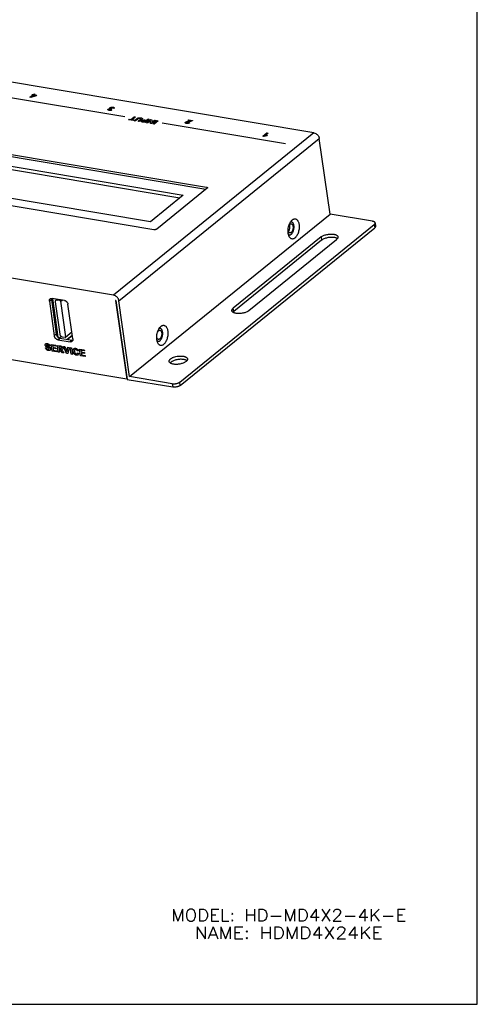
# Paper-space layout 'HD-MD4X2-4K-E_1' of a CAD drawing. Header units: inches. Extents: x 0 to 22, y 0 to 17.
# Tile 21 of 34: x 17.1 to 22, y 0 to 10.5. Entities that reach past the tile are written whole.
import ezdxf
from ezdxf.enums import TextEntityAlignment as Align

# ---------------------------------------------------------------- set-up
doc = ezdxf.new("R2010")
doc.units = ezdxf.units.IN
doc.header["$LTSCALE"] = 1.21
doc.header["$MEASUREMENT"] = 0
doc.layers.get('0').update_dxf_attribs({"linetype": 'CONTINUOUS'})
doc.layers.add('DIM', color=7, linetype='CONTINUOUS')
doc.styles.get("Standard").update_dxf_attribs({"font": 'simplex.shx'})

psp = doc.layouts.new('HD-MD4X2-4K-E_1')

# ---------------------------------------------------------------- linework, layer by layer
at = {"color": 7, "linetype": 'Continuous'}
for p, q in [((22, 0), (22, 17)), ((20.2636, 9.2582), (14.1012, 10.2888)), ((18.2547, 9.4263), (16.9515, 9.6442)), ((17.245, 9.6356), (17.2718, 9.6574)), ((17.2557, 9.6338), (17.245, 9.6356)), ((17.3114, 9.6508), (17.2557, 9.6338)), ((17.2635, 9.6587), (17.2707, 9.6645)), ((17.2718, 9.6574), (17.2635, 9.6587)), ((17.2842, 9.6553), (17.2697, 9.6436)), ((17.2697, 9.6436), (17.2995, 9.6527)), ((17.2707, 9.6645), (17.2789, 9.6631)), ((17.2789, 9.6631), (17.2875, 9.67)), ((17.2995, 9.6527), (17.2842, 9.6553)), ((17.2875, 9.67), (17.2998, 9.668)), ((17.2998, 9.668), (17.2913, 9.6611)), ((17.2913, 9.6611), (17.3185, 9.6565)), ((17.3185, 9.6565), (17.3114, 9.6508)), ((18.1137, 9.5132), (18.1056, 9.5081)), ((18.1063, 9.5036), (18.1167, 9.5006)), ((18.1379, 9.5168), (18.1246, 9.5181)), ((18.318, 9.3997), (18.3532, 9.4282)), ((18.3666, 9.4259), (18.3314, 9.3974)), ((18.3532, 9.4282), (18.3666, 9.4259)), ((18.2911, 9.3972), (18.2983, 9.403)), ((18.344, 9.3883), (18.2911, 9.3972)), ((18.2983, 9.403), (18.318, 9.3997)), ((18.3314, 9.3974), (18.3512, 9.3941)), ((18.3512, 9.3941), (18.344, 9.3883)), ((18.3541, 9.3866), (18.3764, 9.4046)), ((18.3676, 9.3844), (18.3541, 9.3866)), ((18.391, 9.4033), (18.3676, 9.3844)), ((18.3938, 9.38), (18.4167, 9.3986)), ((18.4072, 9.3777), (18.3938, 9.38)), ((18.4298, 9.396), (18.4072, 9.3777)), ((18.4698, 9.3673), (18.4483, 9.3709)), ((18.4571, 9.3764), (18.4635, 9.3753)), ((18.4635, 9.3753), (18.4756, 9.3851)), ((18.4756, 9.3851), (18.4682, 9.3863)), ((18.5122, 9.4016), (18.4698, 9.3673)), ((18.474, 9.3924), (18.4828, 9.3909)), ((18.4828, 9.3909), (18.4987, 9.4038)), ((18.4847, 9.3648), (18.527, 9.3991)), ((18.4971, 9.3627), (18.4847, 9.3648)), ((18.5255, 9.3857), (18.4971, 9.3627)), ((18.4987, 9.4038), (18.5122, 9.4016)), ((18.5244, 9.3581), (18.5255, 9.3857)), ((18.5374, 9.356), (18.5244, 9.3581)), ((18.527, 9.3991), (18.5405, 9.3968)), ((18.5798, 9.3903), (18.5374, 9.356)), ((18.5405, 9.3968), (18.5396, 9.3699)), ((18.5396, 9.3699), (18.5673, 9.3923)), ((18.5511, 9.3537), (18.5934, 9.388)), ((18.5645, 9.3514), (18.5511, 9.3537)), ((18.6069, 9.3857), (18.5645, 9.3514)), ((18.5673, 9.3923), (18.5798, 9.3903)), ((18.5934, 9.388), (18.6069, 9.3857)), ((19.9598, 9.1411), (18.6514, 9.3599)), ((18.9219, 9.3893), (18.9295, 9.3954)), ((18.9473, 9.3851), (18.9219, 9.3893)), ((18.9295, 9.3954), (18.9742, 9.3879)), ((18.9308, 9.3667), (18.9427, 9.3639)), ((20.2636, 9.2582), (18.134, 7.5331)), ((19.7212, 9.2215), (19.7638, 9.2559)), ((19.7316, 9.2197), (19.7212, 9.2215)), ((19.7765, 9.2538), (19.7459, 9.229)), ((19.7686, 9.2312), (19.7612, 9.2252)), ((19.7638, 9.2559), (19.7765, 9.2538)), ((16.4811, 9.1236), (19.1216, 8.682)), ((18.1909, 7.4722), (20.3205, 9.1973)), ((20.4342, 8.3937), (20.3205, 9.1973)), ((16.4846, 9.099), (19.116, 8.659)), ((16.5281, 8.9894), (18.8744, 8.5969)), ((16.533, 8.9543), (18.8394, 8.5685)), ((18.5244, 8.3134), (16.178, 8.7058)), ((19.1216, 8.682), (19.1239, 8.6654)), ((18.5619, 8.2287), (15.9215, 8.6703)), ((18.8744, 8.5969), (18.5244, 8.3134)), ((19.1285, 8.6691), (18.5929, 8.2353)), ((19.1299, 8.6704), (19.1285, 8.6691)), ((18.134, 7.5331), (11.9715, 8.5637)), ((18.3046, 6.6686), (20.4342, 8.3937)), ((20.887, 8.318), (20.4342, 8.3937)), ((18.8383, 6.6101), (20.905, 8.2842)), ((20.905, 8.2842), (20.91, 8.2491)), ((20.914, 8.3008), (20.919, 8.2657)), ((18.8432, 6.575), (20.91, 8.2491)), ((20.3389, 8.1516), (19.4062, 7.396)), ((20.3439, 8.1165), (19.4111, 7.3609)), ((19.571, 7.3685), (20.5037, 8.1241)), ((20.3389, 8.1516), (20.3439, 8.1165)), ((20.5016, 8.1388), (20.4948, 8.1413)), ((18.2733, 6.6396), (12.0845, 7.6746)), ((17.4513, 7.4691), (17.4723, 7.4861)), ((17.4513, 7.4691), (17.5034, 7.1007)), ((17.4723, 7.4861), (17.5244, 7.1176)), ((17.475, 7.4961), (17.4724, 7.4965)), ((17.475, 7.4961), (17.4746, 7.499)), ((17.6111, 7.4766), (17.4793, 7.4987)), ((17.4844, 7.4978), (17.5426, 7.0865)), ((17.513, 7.4624), (17.5618, 7.118)), ((17.5183, 7.4787), (17.5321, 7.4898)), ((17.5309, 7.4816), (17.5395, 7.4886)), ((17.5638, 7.4761), (17.5309, 7.4816)), ((17.5724, 7.4831), (17.5638, 7.4761)), ((17.5715, 7.4678), (17.5873, 7.4806)), ((17.6247, 7.0922), (17.5715, 7.4678)), ((17.7012, 7.0676), (17.649, 7.436)), ((18.1579, 7.4777), (18.1546, 7.4782)), ((18.1546, 7.4782), (18.2733, 6.6396)), ((18.1579, 7.4777), (18.2766, 6.639)), ((18.3046, 6.6686), (18.1909, 7.4722)), ((19.406, 7.3563), (19.4023, 7.3522)), ((19.4111, 7.3609), (19.406, 7.3563)), ((19.4111, 7.3609), (19.4062, 7.396)), ((17.5244, 7.1176), (17.5034, 7.1007)), ((17.6228, 7.087), (17.6907, 7.1419)), ((17.6239, 7.0884), (17.6906, 7.1424)), ((17.6245, 7.0902), (17.6904, 7.1435)), ((17.6247, 7.0922), (17.6902, 7.1453)), ((17.4708, 7.0107), (17.5202, 7.0025)), ((17.4809, 6.9398), (17.4708, 7.0107)), ((17.5414, 7.0601), (17.5623, 7.077)), ((17.5414, 7.0601), (17.6732, 7.038)), ((17.5562, 7.0788), (17.5769, 7.0955)), ((17.5623, 7.077), (17.6941, 7.055)), ((17.5861, 7.092), (17.6207, 7.0862)), ((17.6207, 7.0862), (17.6228, 7.087)), ((17.6228, 7.087), (17.6239, 7.0884)), ((17.6239, 7.0884), (17.6245, 7.0902)), ((17.6245, 7.0902), (17.6247, 7.0922)), ((17.6401, 7.064), (17.6953, 7.1088)), ((17.6405, 7.0639), (17.6954, 7.1084)), ((17.6941, 7.055), (17.6732, 7.038)), ((17.4087, 6.9744), (17.4216, 6.9735)), ((17.4425, 6.9735), (17.4313, 6.9784)), ((17.457, 6.9933), (17.4437, 6.9949)), ((17.5315, 6.9314), (17.4809, 6.9398)), ((17.5219, 6.9905), (17.486, 6.9965)), ((17.486, 6.9965), (17.4882, 6.9808)), ((17.4882, 6.9808), (17.5216, 6.9752)), ((17.5233, 6.9632), (17.4899, 6.9688)), ((17.4899, 6.9688), (17.4926, 6.9496)), ((17.4926, 6.9496), (17.5298, 6.9434)), ((17.5202, 7.0025), (17.5219, 6.9905)), ((17.5216, 6.9752), (17.5233, 6.9632)), ((17.5298, 6.9434), (17.5315, 6.9314)), ((17.5364, 6.9998), (17.5646, 6.995)), ((17.5464, 6.9289), (17.5364, 6.9998)), ((17.5598, 6.9266), (17.5464, 6.9289)), ((17.562, 6.9838), (17.5515, 6.9855)), ((17.5515, 6.9855), (17.554, 6.9675)), ((17.554, 6.9675), (17.564, 6.9659)), ((17.5584, 6.9558), (17.5556, 6.9562)), ((17.5556, 6.9562), (17.5598, 6.9266)), ((17.5718, 6.9819), (17.562, 6.9838)), ((17.5902, 6.9216), (17.5783, 6.9386)), ((17.6062, 6.9189), (17.5902, 6.9216)), ((17.5962, 6.9341), (17.6062, 6.9189)), ((17.6001, 6.9891), (17.6147, 6.9867)), ((17.634, 6.9142), (17.6001, 6.9891)), ((17.6147, 6.9867), (17.639, 6.9314)), ((17.6484, 6.9118), (17.634, 6.9142)), ((17.639, 6.9314), (17.6479, 6.9811)), ((17.6479, 6.9811), (17.6622, 6.9787)), ((17.6622, 6.9787), (17.6484, 6.9118)), ((17.672, 6.9771), (17.6854, 6.9748)), ((17.682, 6.9062), (17.672, 6.9771)), ((17.6955, 6.904), (17.682, 6.9062)), ((17.6854, 6.9748), (17.6955, 6.904)), ((17.7599, 6.9433), (17.7471, 6.9422)), ((17.7506, 6.9202), (17.7643, 6.9136)), ((17.7723, 6.9603), (17.8216, 6.9521)), ((17.7823, 6.8894), (17.7723, 6.9603)), ((17.8233, 6.9401), (17.7874, 6.9461)), ((17.7874, 6.9461), (17.7896, 6.9304)), ((17.7896, 6.9304), (17.8231, 6.9248)), ((17.8248, 6.9128), (17.7913, 6.9184)), ((17.7913, 6.9184), (17.7941, 6.8992)), ((17.8216, 6.9521), (17.8233, 6.9401)), ((17.8231, 6.9248), (17.8248, 6.9128)), ((17.8329, 6.881), (17.7823, 6.8894)), ((17.7941, 6.8992), (17.8313, 6.8929)), ((17.8313, 6.8929), (17.8329, 6.881)), ((18.7395, 6.8164), (18.7358, 6.8122)), ((18.7446, 6.821), (18.7395, 6.8164)), ((18.9046, 6.8287), (18.8987, 6.8244)), ((18.2733, 6.6396), (18.2762, 6.6419)), ((18.2766, 6.639), (18.7624, 6.5578)), ((18.7574, 6.5929), (18.3046, 6.6686)), ((18.7574, 6.5929), (18.7624, 6.5578)), ((18.8432, 6.575), (18.8383, 6.6101)), ((0, 0), (22, 0))]:
    psp.add_line(p, q, dxfattribs=at)
for centre, radius, start, end in [((20.4863, 8.0964), 0.0449, 54.29397, 57.63458), ((17.5085, 7.4913), 0.0366, 180.72886, 188.13507), ((17.6798, 7.0588), 0.0209, 309.07969, 316.58036)]:
    psp.add_arc(centre, radius, start, end, dxfattribs=at)
for points, knots in [([(18.0947, 9.5128), (18.0917, 9.5138), (18.0874, 9.5169), (18.0917, 9.5243), (18.1049, 9.5296), (18.1185, 9.5312), (18.1274, 9.5305), (18.1322, 9.5293), (18.134, 9.5287)], [0, 0, 0, 0, 0.1724938, 0.3484843, 0.6118959, 0.7504978, 0.8945179, 1, 1, 1, 1]), ([(18.1038, 9.5195), (18.1034, 9.5191), (18.1025, 9.518), (18.1022, 9.5156), (18.1065, 9.5134), (18.1114, 9.5132), (18.1137, 9.5132)], [0, 0, 0, 0, 0.1266316, 0.3278761, 0.6894813, 1, 1, 1, 1]), ([(18.1246, 9.5181), (18.1259, 9.5195), (18.1274, 9.5224), (18.1218, 9.5253), (18.1138, 9.5248), (18.1081, 9.5228), (18.1054, 9.521), (18.1042, 9.5199), (18.1038, 9.5195)], [0, 0, 0, 0, 0.2424137, 0.4497053, 0.6739147, 0.7985729, 0.9405018, 1, 1, 1, 1]), ([(18.134, 9.5287), (18.1345, 9.5285), (18.137, 9.5275), (18.1417, 9.5241), (18.1406, 9.5195), (18.1379, 9.5168)], [0, 0, 0, 0, 0.0747452, 0.3870027, 1, 1, 1, 1]), ([(18.1167, 9.5006), (18.1139, 9.499), (18.1079, 9.496), (18.0957, 9.494), (18.0824, 9.4949), (18.072, 9.4994), (18.0736, 9.5055), (18.0772, 9.5079), (18.0778, 9.5082)], [0, 0, 0, 0, 0.1731202, 0.3227563, 0.4926446, 0.764481, 0.9659351, 1, 1, 1, 1]), ([(18.1056, 9.5081), (18.1029, 9.5086), (18.0966, 9.509), (18.089, 9.5058), (18.0871, 9.5022), (18.09, 9.5008), (18.0918, 9.5005)], [0, 0, 0, 0, 0.3140101, 0.5770715, 0.7952419, 1, 1, 1, 1]), ([(18.0918, 9.5005), (18.0919, 9.5005), (18.0941, 9.5001), (18.0999, 9.5003), (18.1045, 9.5024), (18.1063, 9.5036)], [0, 0, 0, 0, 0.023294, 0.4686059, 1, 1, 1, 1]), ([(18.3764, 9.4046), (18.3785, 9.4064), (18.3823, 9.4093), (18.3875, 9.4129), (18.3925, 9.4153), (18.3975, 9.4169), (18.4031, 9.4179), (18.4092, 9.4184), (18.4161, 9.4182), (18.4234, 9.4172), (18.4305, 9.4158), (18.436, 9.4139), (18.439, 9.4117), (18.4404, 9.4095), (18.4404, 9.4072), (18.4391, 9.4044), (18.4353, 9.4007), (18.4319, 9.3977), (18.4298, 9.396)], [0, 0, 0, 0, 0.1036239, 0.172168, 0.2209771, 0.2668505, 0.3133305, 0.3640772, 0.4233788, 0.4960321, 0.581142, 0.6449881, 0.6965709, 0.7435851, 0.7873671, 0.8280778, 0.9005566, 1, 1, 1, 1]), ([(18.4233, 9.4044), (18.4244, 9.4058), (18.4245, 9.4081), (18.4207, 9.4103), (18.4162, 9.4113), (18.4112, 9.4119), (18.4061, 9.4116), (18.4019, 9.4106), (18.3962, 9.4079), (18.3934, 9.4053), (18.391, 9.4033)], [0, 0, 0, 0, 0.1747338, 0.270991, 0.3854892, 0.4995772, 0.5900444, 0.6689337, 0.7444704, 1, 1, 1, 1]), ([(18.4167, 9.3986), (18.4175, 9.3992), (18.4198, 9.4012), (18.4223, 9.4031), (18.4233, 9.4044)], [0, 0, 0, 0, 0.3512152, 1, 1, 1, 1]), ([(18.4329, 9.3741), (18.4298, 9.3752), (18.4268, 9.378), (18.4279, 9.3826), (18.4313, 9.3861), (18.4356, 9.3891), (18.4416, 9.3919), (18.4486, 9.3936), (18.4551, 9.3942), (18.4604, 9.3943), (18.4666, 9.3935), (18.4713, 9.3928), (18.474, 9.3924)], [0, 0, 0, 0, 0.174857, 0.2718977, 0.3818607, 0.4673709, 0.5421958, 0.6728979, 0.7329812, 0.7889224, 0.8784436, 1, 1, 1, 1]), ([(18.4483, 9.3709), (18.4464, 9.3712), (18.4411, 9.3721), (18.4357, 9.373), (18.4329, 9.3741)], [0, 0, 0, 0, 0.3492968, 1, 1, 1, 1]), ([(18.4682, 9.3863), (18.466, 9.3867), (18.4624, 9.3872), (18.4575, 9.3877), (18.4537, 9.3873), (18.4495, 9.3864), (18.445, 9.3841), (18.4435, 9.3811), (18.4452, 9.3792), (18.4477, 9.3781), (18.4518, 9.3773), (18.455, 9.3767), (18.4571, 9.3764)], [0, 0, 0, 0, 0.1514724, 0.2443051, 0.3069983, 0.3675559, 0.4906775, 0.6363558, 0.7067664, 0.7788902, 0.8618396, 1, 1, 1, 1]), ([(18.9427, 9.3639), (18.9386, 9.3612), (18.9298, 9.3572), (18.9166, 9.3564), (18.9077, 9.3573), (18.8999, 9.3592), (18.894, 9.3635), (18.896, 9.3686), (18.9, 9.3715), (18.9007, 9.372)], [0, 0, 0, 0, 0.2511812, 0.3648798, 0.4899162, 0.6236673, 0.7405627, 0.9563771, 1, 1, 1, 1]), ([(18.9007, 9.372), (18.9022, 9.373), (18.9053, 9.3746), (18.9107, 9.3766), (18.9161, 9.3782), (18.9227, 9.3797), (18.9299, 9.3812), (18.9368, 9.3825), (18.9418, 9.3835), (18.9449, 9.3843), (18.9465, 9.3848), (18.9473, 9.3851)], [0, 0, 0, 0, 0.1359749, 0.2451111, 0.3691149, 0.4827382, 0.6482671, 0.8063672, 0.8968532, 0.9511361, 1, 1, 1, 1]), ([(18.9197, 9.3724), (18.9167, 9.3715), (18.9116, 9.3693), (18.9092, 9.3656), (18.9118, 9.3636), (18.9159, 9.3625), (18.921, 9.3625), (18.924, 9.3633), (18.9246, 9.3634)], [0, 0, 0, 0, 0.2722599, 0.5018537, 0.6082297, 0.7289827, 0.9535158, 1, 1, 1, 1]), ([(18.9372, 9.3763), (18.9351, 9.3759), (18.9293, 9.3747), (18.9233, 9.3735), (18.9197, 9.3724)], [0, 0, 0, 0, 0.3535069, 1, 1, 1, 1]), ([(18.9742, 9.3879), (18.9725, 9.3868), (18.9687, 9.3847), (18.9612, 9.3817), (18.9505, 9.379), (18.9421, 9.3773), (18.9372, 9.3763)], [0, 0, 0, 0, 0.1911398, 0.3864336, 0.6386641, 1, 1, 1, 1]), ([(19.7612, 9.2252), (19.759, 9.2252), (19.754, 9.2249), (19.7463, 9.224), (19.7384, 9.2224), (19.7336, 9.2207), (19.7316, 9.2197)], [0, 0, 0, 0, 0.2198727, 0.4819919, 0.7504339, 1, 1, 1, 1]), ([(20.2636, 9.2582), (20.2704, 9.257), (20.2806, 9.2531), (20.2926, 9.2449), (20.301, 9.2371), (20.3082, 9.2281), (20.3141, 9.2182), (20.3183, 9.2079), (20.32, 9.2008), (20.3205, 9.1973)], [0, 0, 0, 0, 0.2350804, 0.3615767, 0.4914754, 0.6225277, 0.7523761, 0.8789415, 1, 1, 1, 1]), ([(19.1216, 8.682), (19.1229, 8.6818), (19.1255, 8.6812), (19.1283, 8.6799), (19.13, 8.6787), (19.131, 8.6777), (19.1316, 8.6766), (19.1319, 8.6758), (19.1319, 8.6754)], [0, 0, 0, 0, 0.3233481, 0.5953334, 0.7112188, 0.8152663, 0.9101608, 1, 1, 1, 1]), ([(19.1319, 8.6754), (19.132, 8.675), (19.132, 8.6742), (19.1316, 8.6729), (19.1309, 8.6716), (19.1303, 8.6708), (19.1299, 8.6704)], [0, 0, 0, 0, 0.2199268, 0.4534503, 0.7115381, 1, 1, 1, 1]), ([(19.9984, 8.1593), (19.9971, 8.1622), (19.9948, 8.1682), (19.9911, 8.1814), (19.9884, 8.1996), (19.988, 8.2226), (19.9906, 8.2463), (19.9959, 8.2696), (20.0025, 8.288), (20.0089, 8.3015), (20.0158, 8.3134), (20.0218, 8.3214), (20.0262, 8.3262)], [0, 0, 0, 0, 0.053124, 0.1097095, 0.2319326, 0.363424, 0.4997967, 0.6361937, 0.767747, 0.8303367, 0.8901725, 1, 1, 1, 1]), ([(19.9919, 8.208), (19.9934, 8.2097), (19.9962, 8.2133), (19.9998, 8.2196), (20.0029, 8.2266), (20.0062, 8.2368), (20.0082, 8.2476), (20.0087, 8.2584), (20.0084, 8.2638), (20.0082, 8.2664)], [0, 0, 0, 0, 0.1067675, 0.2230066, 0.3470003, 0.47668, 0.7426128, 0.8737288, 1, 1, 1, 1]), ([(19.9971, 8.2717), (19.9986, 8.2746), (20.0011, 8.2787), (20.0052, 8.2834), (20.0073, 8.2854), (20.0084, 8.2863)], [0, 0, 0, 0, 0.5336212, 0.7759622, 1, 1, 1, 1]), ([(20.0082, 8.2664), (20.0079, 8.2692), (20.007, 8.2747), (20.0054, 8.2799), (20.0044, 8.2824)], [0, 0, 0, 0, 0.5241843, 1, 1, 1, 1]), ([(20.0084, 8.2863), (20.0089, 8.2867), (20.0108, 8.2882), (20.013, 8.2894), (20.0147, 8.29)], [0, 0, 0, 0, 0.2646983, 1, 1, 1, 1]), ([(20.0233, 8.181), (20.0257, 8.183), (20.0303, 8.1876), (20.0363, 8.196), (20.0416, 8.2059), (20.0459, 8.2171), (20.0493, 8.229), (20.0515, 8.2414), (20.0524, 8.2539), (20.0522, 8.266), (20.0506, 8.2772), (20.0479, 8.2874), (20.0441, 8.2961), (20.0392, 8.303), (20.0342, 8.3072), (20.03, 8.3094), (20.0267, 8.3103), (20.0233, 8.3107), (20.0186, 8.3105), (20.0152, 8.3094), (20.013, 8.3083)], [0, 0, 0, 0, 0.057407, 0.1216689, 0.1918145, 0.2665513, 0.3443021, 0.4231945, 0.501313, 0.5767711, 0.6478835, 0.7132572, 0.7720244, 0.8240087, 0.8701182, 0.8916632, 0.9126653, 0.9335743, 0.9548479, 1, 1, 1, 1]), ([(20.0147, 8.29), (20.016, 8.2905), (20.0186, 8.2912), (20.0214, 8.2912), (20.0227, 8.291)], [0, 0, 0, 0, 0.5138956, 1, 1, 1, 1]), ([(20.0227, 8.291), (20.0241, 8.2907), (20.0269, 8.2898), (20.0307, 8.2871), (20.0341, 8.2832), (20.0368, 8.2783), (20.039, 8.2725), (20.0406, 8.2659), (20.0414, 8.2587), (20.0416, 8.2511), (20.0411, 8.2433), (20.0399, 8.2354), (20.038, 8.2277), (20.0355, 8.2204), (20.0325, 8.2137), (20.0291, 8.2077), (20.0252, 8.2026), (20.0223, 8.1998), (20.0208, 8.1986)], [0, 0, 0, 0, 0.04046, 0.0835092, 0.1310415, 0.1841189, 0.2429698, 0.3072716, 0.3762451, 0.4488224, 0.5237402, 0.5995952, 0.6749598, 0.7483987, 0.818612, 0.884515, 0.9452033, 1, 1, 1, 1]), ([(20.0262, 8.3262), (20.0268, 8.3268), (20.0292, 8.3294), (20.0319, 8.3318), (20.0339, 8.3334)], [0, 0, 0, 0, 0.2588583, 1, 1, 1, 1]), ([(20.0339, 8.3334), (20.0357, 8.3349), (20.0394, 8.3376), (20.0452, 8.3407), (20.0511, 8.3429), (20.0569, 8.3441), (20.0627, 8.3442), (20.0683, 8.3433), (20.0737, 8.3413), (20.0807, 8.3371), (20.0869, 8.331), (20.0921, 8.3235), (20.0971, 8.3144), (20.102, 8.3011), (20.1056, 8.2832), (20.1071, 8.2636), (20.1064, 8.243), (20.1034, 8.2221), (20.0984, 8.2018), (20.0925, 8.1858), (20.0869, 8.1739), (20.081, 8.1632), (20.0744, 8.1536), (20.067, 8.1455), (20.0631, 8.142), (20.0612, 8.1404)], [0, 0, 0, 0, 0.0264071, 0.0511956, 0.0745279, 0.096673, 0.1180535, 0.1391733, 0.1605596, 0.1827075, 0.2307049, 0.2572141, 0.2855321, 0.3476075, 0.416477, 0.4908538, 0.5689342, 0.6486518, 0.7278081, 0.8042397, 0.8408246, 0.8760397, 0.9416287, 0.9717729, 1, 1, 1, 1]), ([(20.914, 8.3008), (20.9139, 8.3018), (20.9133, 8.3038), (20.9116, 8.3066), (20.9091, 8.3092), (20.906, 8.3116), (20.9021, 8.3137), (20.8976, 8.3155), (20.8925, 8.3169), (20.8889, 8.3177), (20.887, 8.318)], [0, 0, 0, 0, 0.089833, 0.1847139, 0.2886671, 0.4044329, 0.5334457, 0.6762498, 0.8322361, 1, 1, 1, 1]), ([(20.905, 8.2842), (20.9065, 8.2855), (20.9093, 8.288), (20.9124, 8.2922), (20.9138, 8.2959), (20.9142, 8.2987), (20.9141, 8.3001), (20.914, 8.3008)], [0, 0, 0, 0, 0.3014917, 0.5635179, 0.7913953, 0.8970233, 1, 1, 1, 1]), ([(20.919, 8.2657), (20.9191, 8.265), (20.9192, 8.2636), (20.9188, 8.2608), (20.9173, 8.2571), (20.9142, 8.2529), (20.9115, 8.2504), (20.91, 8.2491)], [0, 0, 0, 0, 0.1029768, 0.2086048, 0.4364821, 0.6985083, 1, 1, 1, 1]), ([(18.5929, 8.2353), (18.5921, 8.2346), (18.5901, 8.2333), (18.5868, 8.2317), (18.583, 8.2303), (18.5788, 8.2292), (18.5745, 8.2285), (18.5701, 8.2281), (18.5659, 8.2282), (18.5632, 8.2284), (18.5619, 8.2287)], [0, 0, 0, 0, 0.1010306, 0.2160486, 0.341918, 0.4750502, 0.6115754, 0.747412, 0.8783778, 1, 1, 1, 1]), ([(20.0025, 8.1952), (20.0006, 8.1961), (19.9971, 8.1989), (19.9931, 8.2048), (19.9901, 8.2123), (19.9888, 8.218), (19.9884, 8.221)], [0, 0, 0, 0, 0.201411, 0.4328473, 0.6996818, 1, 1, 1, 1]), ([(19.9916, 8.1807), (19.9926, 8.1797), (19.9949, 8.1778), (19.9986, 8.1757), (20.0026, 8.1744), (20.0067, 8.1741), (20.0109, 8.1746), (20.0151, 8.1759), (20.0193, 8.1781), (20.022, 8.18), (20.0233, 8.181)], [0, 0, 0, 0, 0.1273098, 0.2475022, 0.3635859, 0.4791449, 0.5978405, 0.722929, 0.8565563, 1, 1, 1, 1]), ([(20.0612, 8.1404), (20.0584, 8.1382), (20.0528, 8.1343), (20.0437, 8.1306), (20.0346, 8.1293), (20.0257, 8.1306), (20.0174, 8.1345), (20.01, 8.1408), (20.0034, 8.1492), (19.9999, 8.1558), (19.9984, 8.1593)], [0, 0, 0, 0, 0.1354642, 0.2585489, 0.372421, 0.4826687, 0.5957654, 0.7173843, 0.8514772, 1, 1, 1, 1]), ([(20.0065, 8.1939), (20.0061, 8.1939), (20.0047, 8.1942), (20.0034, 8.1947), (20.0025, 8.1952)], [0, 0, 0, 0, 0.2478402, 1, 1, 1, 1]), ([(20.0208, 8.1986), (20.0197, 8.1977), (20.0174, 8.1961), (20.0137, 8.1944), (20.01, 8.1936), (20.0076, 8.1937), (20.0065, 8.1939)], [0, 0, 0, 0, 0.2788943, 0.5350033, 0.7727237, 1, 1, 1, 1]), ([(20.3389, 8.1516), (20.3407, 8.1531), (20.3446, 8.1559), (20.3532, 8.1612), (20.3656, 8.1673), (20.3822, 8.1732), (20.4002, 8.1779), (20.419, 8.181), (20.438, 8.1826), (20.4562, 8.1825), (20.4681, 8.1812), (20.4737, 8.1803)], [0, 0, 0, 0, 0.0487076, 0.1011903, 0.2161178, 0.3418888, 0.4750951, 0.6116849, 0.747421, 0.8782661, 1, 1, 1, 1]), ([(20.4737, 8.1803), (20.4768, 8.1798), (20.4828, 8.1785), (20.4913, 8.1761), (20.4988, 8.1731), (20.5053, 8.1697), (20.5106, 8.1658), (20.5147, 8.1614), (20.5176, 8.1567), (20.5185, 8.1533), (20.5188, 8.1516)], [0, 0, 0, 0, 0.1677639, 0.3237503, 0.4665545, 0.5955673, 0.7113332, 0.8152862, 0.9101671, 1, 1, 1, 1]), ([(20.4787, 8.1452), (20.473, 8.1461), (20.4612, 8.1474), (20.4429, 8.1475), (20.424, 8.146), (20.4052, 8.1428), (20.3872, 8.1382), (20.3706, 8.1322), (20.3582, 8.1262), (20.3495, 8.1208), (20.3457, 8.118), (20.3439, 8.1165)], [0, 0, 0, 0, 0.1217339, 0.2525792, 0.3883154, 0.5249053, 0.6581115, 0.7838824, 0.8988098, 0.9512924, 1, 1, 1, 1]), ([(20.4948, 8.1413), (20.4936, 8.1417), (20.4883, 8.1433), (20.4828, 8.1445), (20.4787, 8.1452)], [0, 0, 0, 0, 0.2378286, 1, 1, 1, 1]), ([(20.5104, 8.1343), (20.5097, 8.1347), (20.5069, 8.1364), (20.5039, 8.1379), (20.5016, 8.1388)], [0, 0, 0, 0, 0.2372304, 1, 1, 1, 1]), ([(20.5159, 8.1379), (20.5145, 8.1354), (20.5108, 8.1304), (20.5063, 8.1261), (20.5037, 8.1241)], [0, 0, 0, 0, 0.4648491, 1, 1, 1, 1]), ([(20.5188, 8.1516), (20.5189, 8.1505), (20.519, 8.1482), (20.5184, 8.1435), (20.5171, 8.1401), (20.5159, 8.1379)], [0, 0, 0, 0, 0.2360125, 0.4780592, 1, 1, 1, 1]), ([(18.1909, 7.4722), (18.1904, 7.4757), (18.1887, 7.4828), (18.1845, 7.4932), (18.1786, 7.503), (18.1714, 7.512), (18.163, 7.5198), (18.151, 7.528), (18.1408, 7.5319), (18.134, 7.5331)], [0, 0, 0, 0, 0.1210585, 0.2476241, 0.3774726, 0.5085249, 0.6384236, 0.7649198, 1, 1, 1, 1]), ([(17.4513, 7.4691), (17.4509, 7.4716), (17.4507, 7.4765), (17.452, 7.4835), (17.4544, 7.4886), (17.4571, 7.492), (17.4586, 7.4935), (17.4595, 7.4942)], [0, 0, 0, 0, 0.2735687, 0.5295638, 0.7691715, 0.8852013, 1, 1, 1, 1]), ([(17.4595, 7.4942), (17.4607, 7.4952), (17.4636, 7.497), (17.4685, 7.4987), (17.4738, 7.4993), (17.4775, 7.499), (17.4793, 7.4987)], [0, 0, 0, 0, 0.2365747, 0.4794184, 0.733354, 1, 1, 1, 1]), ([(17.4728, 7.499), (17.4727, 7.4983), (17.4721, 7.4956), (17.4719, 7.4929), (17.4719, 7.4908)], [0, 0, 0, 0, 0.2428488, 1, 1, 1, 1]), ([(17.5183, 7.4787), (17.5178, 7.4782), (17.5168, 7.4773), (17.5155, 7.4756), (17.5145, 7.4738), (17.5137, 7.4718), (17.5131, 7.4696), (17.5128, 7.4673), (17.5128, 7.4649), (17.5129, 7.4633), (17.513, 7.4624)], [0, 0, 0, 0, 0.1147285, 0.230673, 0.3489329, 0.4704431, 0.5959632, 0.7260362, 0.860826, 1, 1, 1, 1]), ([(17.5309, 7.4816), (17.5297, 7.4818), (17.528, 7.4819), (17.5257, 7.4817), (17.524, 7.4814), (17.5225, 7.481), (17.521, 7.4804), (17.5196, 7.4796), (17.5187, 7.479), (17.5183, 7.4787)], [0, 0, 0, 0, 0.2664251, 0.3947655, 0.5199471, 0.6424329, 0.7628162, 0.8817671, 1, 1, 1, 1]), ([(17.5715, 7.4678), (17.5714, 7.4684), (17.5711, 7.4694), (17.5704, 7.4708), (17.5697, 7.4721), (17.5688, 7.4732), (17.5678, 7.4742), (17.5666, 7.475), (17.5653, 7.4757), (17.5643, 7.476), (17.5638, 7.4761)], [0, 0, 0, 0, 0.1356515, 0.2648512, 0.3886425, 0.5085986, 0.6268647, 0.746118, 0.8694214, 1, 1, 1, 1]), ([(17.6111, 7.4766), (17.6133, 7.4763), (17.6178, 7.475), (17.6243, 7.472), (17.6304, 7.4678), (17.636, 7.4626), (17.6408, 7.4566), (17.6448, 7.45), (17.6476, 7.4431), (17.6487, 7.4384), (17.649, 7.436)], [0, 0, 0, 0, 0.1144071, 0.235764, 0.3622317, 0.4919364, 0.6227968, 0.7526141, 0.8791784, 1, 1, 1, 1]), ([(19.3911, 7.3685), (19.391, 7.3696), (19.3908, 7.3719), (19.3915, 7.3766), (19.3933, 7.3814), (19.3962, 7.3859), (19.4001, 7.3907), (19.4036, 7.394), (19.4062, 7.396)], [0, 0, 0, 0, 0.1029355, 0.2085212, 0.4363072, 0.5627143, 0.6986291, 1, 1, 1, 1]), ([(19.3923, 7.3641), (19.3921, 7.3645), (19.3916, 7.3659), (19.3913, 7.3674), (19.3911, 7.3685)], [0, 0, 0, 0, 0.2527727, 1, 1, 1, 1]), ([(19.3977, 7.356), (19.3965, 7.3572), (19.3944, 7.3598), (19.3929, 7.3626), (19.3923, 7.3641)], [0, 0, 0, 0, 0.5188671, 1, 1, 1, 1]), ([(19.4132, 7.3462), (19.4102, 7.3475), (19.4047, 7.3502), (19.3997, 7.354), (19.3977, 7.356)], [0, 0, 0, 0, 0.5359363, 1, 1, 1, 1]), ([(19.4362, 7.3398), (19.432, 7.3405), (19.4242, 7.3422), (19.4167, 7.3447), (19.4132, 7.3462)], [0, 0, 0, 0, 0.5260496, 1, 1, 1, 1]), ([(19.571, 7.3685), (19.5692, 7.367), (19.5653, 7.3642), (19.5567, 7.3589), (19.5443, 7.3528), (19.5277, 7.3468), (19.5097, 7.3422), (19.4908, 7.339), (19.4719, 7.3375), (19.4536, 7.3376), (19.4418, 7.3389), (19.4362, 7.3398)], [0, 0, 0, 0, 0.0487076, 0.1011903, 0.2161178, 0.3418888, 0.4750951, 0.6116849, 0.747421, 0.8782661, 1, 1, 1, 1]), ([(17.5244, 7.1176), (17.5247, 7.1153), (17.5259, 7.1105), (17.5287, 7.1036), (17.5326, 7.0971), (17.5374, 7.0911), (17.543, 7.0859), (17.5492, 7.0817), (17.5556, 7.0786), (17.5601, 7.0774), (17.5623, 7.077)], [0, 0, 0, 0, 0.1208216, 0.2473859, 0.3772032, 0.5080636, 0.6377683, 0.764236, 0.8855929, 1, 1, 1, 1]), ([(17.5618, 7.118), (17.5619, 7.1172), (17.5622, 7.1157), (17.563, 7.1127), (17.5645, 7.109), (17.5666, 7.1055), (17.5686, 7.1029), (17.5702, 7.101), (17.5719, 7.0993), (17.5738, 7.0977), (17.5757, 7.0963), (17.5784, 7.0946), (17.5811, 7.0933), (17.584, 7.0924), (17.5854, 7.0921), (17.5861, 7.092)], [0, 0, 0, 0, 0.0597138, 0.1210496, 0.2473711, 0.3770332, 0.4425135, 0.5080016, 0.5731989, 0.6378165, 0.7015729, 0.7642246, 0.8853554, 0.9435919, 1, 1, 1, 1]), ([(18.6024, 7.0285), (18.6011, 7.0314), (18.5988, 7.0374), (18.5951, 7.0506), (18.5924, 7.0687), (18.592, 7.0918), (18.5946, 7.1155), (18.5999, 7.1388), (18.6065, 7.1572), (18.613, 7.1707), (18.6198, 7.1826), (18.6258, 7.1906), (18.6302, 7.1954)], [0, 0, 0, 0, 0.053124, 0.1097095, 0.2319326, 0.363424, 0.4997967, 0.6361937, 0.767747, 0.8303367, 0.8901725, 1, 1, 1, 1]), ([(18.6011, 7.1409), (18.6026, 7.1438), (18.6052, 7.1479), (18.6092, 7.1526), (18.6113, 7.1546), (18.6124, 7.1555)], [0, 0, 0, 0, 0.5336212, 0.7759622, 1, 1, 1, 1]), ([(18.6124, 7.1555), (18.6129, 7.1559), (18.6148, 7.1574), (18.617, 7.1586), (18.6187, 7.1592)], [0, 0, 0, 0, 0.2646983, 1, 1, 1, 1]), ([(18.6273, 7.0502), (18.6297, 7.0521), (18.6343, 7.0568), (18.6403, 7.0652), (18.6456, 7.0751), (18.65, 7.0863), (18.6533, 7.0982), (18.6555, 7.1106), (18.6565, 7.1231), (18.6562, 7.1351), (18.6546, 7.1464), (18.6519, 7.1566), (18.6481, 7.1653), (18.6432, 7.1722), (18.6383, 7.1764), (18.634, 7.1785), (18.6307, 7.1795), (18.6273, 7.1799), (18.6226, 7.1797), (18.6192, 7.1785), (18.617, 7.1775)], [0, 0, 0, 0, 0.057407, 0.1216689, 0.1918145, 0.2665513, 0.3443021, 0.4231945, 0.501313, 0.5767711, 0.6478835, 0.7132572, 0.7720244, 0.8240087, 0.8701182, 0.8916632, 0.9126653, 0.9335743, 0.9548479, 1, 1, 1, 1]), ([(18.6187, 7.1592), (18.62, 7.1597), (18.6227, 7.1604), (18.6254, 7.1604), (18.6267, 7.1601)], [0, 0, 0, 0, 0.5138956, 1, 1, 1, 1]), ([(18.6267, 7.1601), (18.6281, 7.1599), (18.631, 7.159), (18.6347, 7.1563), (18.6381, 7.1524), (18.6408, 7.1475), (18.643, 7.1417), (18.6446, 7.1351), (18.6454, 7.1279), (18.6456, 7.1203), (18.6451, 7.1125), (18.6439, 7.1046), (18.642, 7.0969), (18.6396, 7.0896), (18.6365, 7.0829), (18.6331, 7.0769), (18.6292, 7.0718), (18.6263, 7.069), (18.6248, 7.0677)], [0, 0, 0, 0, 0.04046, 0.0835092, 0.1310415, 0.1841189, 0.2429698, 0.3072716, 0.3762451, 0.4488224, 0.5237402, 0.5995952, 0.6749598, 0.7483987, 0.818612, 0.884515, 0.9452033, 1, 1, 1, 1]), ([(18.6302, 7.1954), (18.6308, 7.196), (18.6333, 7.1986), (18.6359, 7.201), (18.6379, 7.2026)], [0, 0, 0, 0, 0.2588583, 1, 1, 1, 1]), ([(18.6379, 7.2026), (18.6397, 7.2041), (18.6434, 7.2067), (18.6492, 7.2099), (18.6551, 7.2121), (18.6609, 7.2133), (18.6667, 7.2134), (18.6723, 7.2124), (18.6777, 7.2104), (18.6847, 7.2063), (18.6909, 7.2002), (18.6961, 7.1927), (18.7011, 7.1836), (18.706, 7.1703), (18.7097, 7.1524), (18.7111, 7.1328), (18.7104, 7.1121), (18.7074, 7.0913), (18.7024, 7.071), (18.6965, 7.055), (18.6909, 7.0431), (18.685, 7.0324), (18.6784, 7.0228), (18.671, 7.0147), (18.6672, 7.0112), (18.6652, 7.0096)], [0, 0, 0, 0, 0.0264071, 0.0511956, 0.0745279, 0.096673, 0.1180535, 0.1391733, 0.1605596, 0.1827075, 0.2307049, 0.2572141, 0.2855321, 0.3476075, 0.416477, 0.4908538, 0.5689342, 0.6486518, 0.7278081, 0.8042397, 0.8408246, 0.8760397, 0.9416287, 0.9717729, 1, 1, 1, 1]), ([(17.4313, 6.9784), (17.4281, 6.9797), (17.4225, 6.9823), (17.4147, 6.9878), (17.4092, 6.995), (17.4062, 7.0043), (17.4075, 7.014), (17.4142, 7.0189), (17.4217, 7.0198), (17.4281, 7.0192), (17.4338, 7.0179), (17.4372, 7.0167), (17.4386, 7.0162)], [0, 0, 0, 0, 0.1275248, 0.219522, 0.3202056, 0.4187359, 0.5498334, 0.6910621, 0.7732916, 0.8673982, 0.9450635, 1, 1, 1, 1]), ([(17.4386, 7.0162), (17.439, 7.016), (17.4423, 7.0145), (17.4483, 7.0107), (17.4546, 7.0024), (17.4565, 6.9963), (17.457, 6.9933)], [0, 0, 0, 0, 0.0394188, 0.376177, 0.6800731, 1, 1, 1, 1]), ([(17.5414, 7.0601), (17.5392, 7.0604), (17.5347, 7.0617), (17.5282, 7.0647), (17.5221, 7.0689), (17.5165, 7.0741), (17.5116, 7.0801), (17.5077, 7.0867), (17.5049, 7.0935), (17.5038, 7.0983), (17.5034, 7.1007)], [0, 0, 0, 0, 0.1144071, 0.235764, 0.3622317, 0.4919364, 0.6227968, 0.7526141, 0.8791784, 1, 1, 1, 1]), ([(17.693, 7.0425), (17.6917, 7.0415), (17.6889, 7.0397), (17.684, 7.038), (17.6787, 7.0374), (17.675, 7.0377), (17.6732, 7.038)], [0, 0, 0, 0, 0.2365747, 0.4794184, 0.733354, 1, 1, 1, 1]), ([(17.6941, 7.055), (17.6947, 7.0549), (17.6968, 7.0546), (17.699, 7.0545), (17.7006, 7.0546)], [0, 0, 0, 0, 0.2554616, 1, 1, 1, 1]), ([(17.7012, 7.0676), (17.7015, 7.0654), (17.7017, 7.061), (17.7008, 7.0546), (17.6986, 7.049), (17.6963, 7.0458), (17.695, 7.0444)], [0, 0, 0, 0, 0.2718288, 0.5283243, 0.7694967, 1, 1, 1, 1]), ([(18.6065, 7.0644), (18.6047, 7.0653), (18.6011, 7.0681), (18.5971, 7.074), (18.5941, 7.0815), (18.5929, 7.0872), (18.5924, 7.0902)], [0, 0, 0, 0, 0.201411, 0.4328473, 0.6996818, 1, 1, 1, 1]), ([(18.5956, 7.0499), (18.5966, 7.0488), (18.5989, 7.047), (18.6026, 7.0449), (18.6066, 7.0436), (18.6107, 7.0433), (18.6149, 7.0437), (18.6191, 7.0451), (18.6233, 7.0473), (18.626, 7.0491), (18.6273, 7.0502)], [0, 0, 0, 0, 0.1273098, 0.2475022, 0.3635859, 0.4791449, 0.5978405, 0.722929, 0.8565563, 1, 1, 1, 1]), ([(18.6652, 7.0096), (18.6625, 7.0074), (18.6568, 7.0035), (18.6477, 6.9997), (18.6386, 6.9985), (18.6297, 6.9998), (18.6215, 7.0037), (18.614, 7.01), (18.6074, 7.0184), (18.604, 7.025), (18.6024, 7.0285)], [0, 0, 0, 0, 0.1354642, 0.2585489, 0.372421, 0.4826687, 0.5957654, 0.7173843, 0.8514772, 1, 1, 1, 1]), ([(18.6105, 7.0631), (18.6101, 7.0631), (18.6088, 7.0634), (18.6074, 7.0639), (18.6065, 7.0644)], [0, 0, 0, 0, 0.2478402, 1, 1, 1, 1]), ([(18.6248, 7.0677), (18.6237, 7.0668), (18.6214, 7.0653), (18.6177, 7.0636), (18.6141, 7.0628), (18.6116, 7.0629), (18.6105, 7.0631)], [0, 0, 0, 0, 0.2788943, 0.5350033, 0.7727237, 1, 1, 1, 1]), ([(17.4304, 6.948), (17.4297, 6.9482), (17.4258, 6.9499), (17.4191, 6.9543), (17.4121, 6.9637), (17.4096, 6.9707), (17.4087, 6.9744)], [0, 0, 0, 0, 0.0695881, 0.373981, 0.6671516, 1, 1, 1, 1]), ([(17.4437, 6.9949), (17.4428, 6.9978), (17.4405, 7.0028), (17.4347, 7.0061), (17.4299, 7.0073), (17.4251, 7.0077), (17.4215, 7.0067), (17.4197, 7.0046), (17.4196, 7.0027), (17.4198, 7.0015), (17.4199, 7.0012)], [0, 0, 0, 0, 0.2545975, 0.3758147, 0.529883, 0.6919658, 0.8259448, 0.900354, 0.9739582, 1, 1, 1, 1]), ([(17.4199, 7.0012), (17.4201, 7.0007), (17.4206, 6.9993), (17.4229, 6.9966), (17.4282, 6.9937), (17.4325, 6.9918), (17.4353, 6.9906)], [0, 0, 0, 0, 0.0829238, 0.22298, 0.5103161, 1, 1, 1, 1]), ([(17.4216, 6.9735), (17.4228, 6.9697), (17.4257, 6.9635), (17.4327, 6.9588), (17.4382, 6.9573), (17.4434, 6.9569), (17.4485, 6.9587), (17.4503, 6.9628), (17.4496, 6.9659), (17.4495, 6.9663)], [0, 0, 0, 0, 0.2713536, 0.392797, 0.5324336, 0.6766038, 0.7917787, 0.9732842, 1, 1, 1, 1]), ([(17.4353, 6.9906), (17.4383, 6.9894), (17.4434, 6.9872), (17.4502, 6.9836), (17.4553, 6.9795), (17.4592, 6.9747), (17.462, 6.969), (17.4639, 6.961), (17.4629, 6.9531), (17.4587, 6.9477), (17.4537, 6.9452), (17.4472, 6.9445), (17.4403, 6.9452), (17.4346, 6.9465), (17.4315, 6.9475), (17.4304, 6.948)], [0, 0, 0, 0, 0.1062021, 0.1836791, 0.2449984, 0.3047094, 0.3670732, 0.4372839, 0.5714042, 0.6411205, 0.7131016, 0.7944215, 0.8901818, 0.9616433, 1, 1, 1, 1]), ([(17.4495, 6.9663), (17.4492, 6.9675), (17.4475, 6.9707), (17.4444, 6.9725), (17.4425, 6.9735)], [0, 0, 0, 0, 0.361276, 1, 1, 1, 1]), ([(17.5783, 6.9386), (17.5765, 6.9411), (17.5737, 6.945), (17.5703, 6.9497), (17.5676, 6.9524), (17.5638, 6.9549), (17.5606, 6.9554), (17.5584, 6.9558)], [0, 0, 0, 0, 0.3224523, 0.507206, 0.6162388, 0.7143282, 1, 1, 1, 1]), ([(17.564, 6.9659), (17.5666, 6.9654), (17.5706, 6.9649), (17.5755, 6.9644), (17.578, 6.9654), (17.5794, 6.967), (17.5801, 6.9694), (17.58, 6.9723), (17.5792, 6.9754), (17.5768, 6.9794), (17.5737, 6.9812), (17.5718, 6.9819)], [0, 0, 0, 0, 0.2336442, 0.3604537, 0.43228, 0.5022145, 0.5755721, 0.6579047, 0.7491605, 0.8306578, 1, 1, 1, 1]), ([(17.5646, 6.995), (17.5677, 6.9945), (17.573, 6.9935), (17.58, 6.9911), (17.5854, 6.9873), (17.5894, 6.9825), (17.5923, 6.9768), (17.5939, 6.9703), (17.594, 6.9636), (17.5904, 6.9556), (17.5835, 6.9539), (17.5788, 6.954)], [0, 0, 0, 0, 0.1424872, 0.2418877, 0.3193509, 0.3990302, 0.4820547, 0.56892, 0.6759031, 0.7754872, 1, 1, 1, 1]), ([(17.5788, 6.954), (17.5803, 6.9529), (17.5831, 6.9507), (17.5872, 6.9466), (17.5915, 6.941), (17.5944, 6.9367), (17.5962, 6.9341)], [0, 0, 0, 0, 0.2140039, 0.4080174, 0.648328, 1, 1, 1, 1]), ([(17.7643, 6.9136), (17.7635, 6.9074), (17.7601, 6.8985), (17.7493, 6.8945), (17.7411, 6.8949), (17.7336, 6.8967), (17.7254, 6.9005), (17.716, 6.9083), (17.7092, 6.919), (17.7058, 6.9287), (17.7042, 6.9366), (17.7036, 6.944), (17.7039, 6.9486), (17.7041, 6.9504)], [0, 0, 0, 0, 0.1861907, 0.272732, 0.3692468, 0.4314605, 0.4900448, 0.6059742, 0.7280798, 0.794573, 0.8675318, 0.9444356, 1, 1, 1, 1]), ([(17.7041, 6.9504), (17.7042, 6.9509), (17.7049, 6.9555), (17.7082, 6.9631), (17.7161, 6.9682), (17.7238, 6.9692), (17.73, 6.9687), (17.736, 6.9673), (17.7433, 6.9642), (17.753, 6.9572), (17.7579, 6.9483), (17.7599, 6.9433)], [0, 0, 0, 0, 0.0189906, 0.1899701, 0.3516512, 0.4348539, 0.5241378, 0.6021691, 0.674623, 0.8124942, 1, 1, 1, 1]), ([(17.7471, 6.9422), (17.7459, 6.9456), (17.7426, 6.9508), (17.7364, 6.9551), (17.7307, 6.9568), (17.7246, 6.9567), (17.7194, 6.953), (17.7176, 6.947), (17.7175, 6.9408), (17.7181, 6.9351), (17.7191, 6.9292), (17.7202, 6.9253), (17.7209, 6.9235)], [0, 0, 0, 0, 0.1545874, 0.2310043, 0.3122039, 0.4228972, 0.5303947, 0.6562448, 0.7338689, 0.823704, 0.9186636, 1, 1, 1, 1]), ([(17.7209, 6.9235), (17.7219, 6.9206), (17.7246, 6.9154), (17.7311, 6.9096), (17.7375, 6.9073), (17.743, 6.9073), (17.7489, 6.9104), (17.7503, 6.9162), (17.7506, 6.9202)], [0, 0, 0, 0, 0.1832581, 0.3352655, 0.4902412, 0.6068629, 0.7210438, 1, 1, 1, 1]), ([(18.7245, 6.8285), (18.7244, 6.8295), (18.7243, 6.8315), (18.7247, 6.8356), (18.7264, 6.8409), (18.7303, 6.8471), (18.7359, 6.8531), (18.743, 6.8589), (18.7516, 6.8644), (18.7615, 6.8695), (18.7766, 6.8757), (18.7973, 6.8818), (18.8191, 6.8855), (18.8369, 6.8869), (18.8499, 6.887), (18.8624, 6.8864), (18.8705, 6.8854), (18.8744, 6.8848)], [0, 0, 0, 0, 0.0169837, 0.034305, 0.0710695, 0.1123351, 0.1591894, 0.2120388, 0.270794, 0.3349776, 0.4039021, 0.5521353, 0.7070417, 0.7841179, 0.8594151, 0.9317809, 1, 1, 1, 1]), ([(18.7257, 6.8242), (18.7256, 6.8245), (18.725, 6.826), (18.7247, 6.8274), (18.7245, 6.8285)], [0, 0, 0, 0, 0.2526987, 1, 1, 1, 1]), ([(18.7311, 6.8162), (18.7299, 6.8174), (18.7278, 6.8199), (18.7263, 6.8228), (18.7257, 6.8242)], [0, 0, 0, 0, 0.5186244, 1, 1, 1, 1]), ([(18.7465, 6.8063), (18.7435, 6.8076), (18.738, 6.8103), (18.7331, 6.8141), (18.7311, 6.8162)], [0, 0, 0, 0, 0.5360722, 1, 1, 1, 1]), ([(18.8794, 6.8497), (18.8737, 6.8506), (18.8619, 6.8518), (18.8436, 6.852), (18.8247, 6.8504), (18.8059, 6.8473), (18.7878, 6.8426), (18.7713, 6.8367), (18.7588, 6.8306), (18.7502, 6.8253), (18.7464, 6.8224), (18.7446, 6.821)], [0, 0, 0, 0, 0.1217339, 0.2525792, 0.3883154, 0.5249053, 0.6581115, 0.7838824, 0.8988098, 0.9512924, 1, 1, 1, 1]), ([(18.7696, 6.7999), (18.7654, 6.8006), (18.7576, 6.8022), (18.75, 6.8048), (18.7465, 6.8063)], [0, 0, 0, 0, 0.5262265, 1, 1, 1, 1]), ([(18.8987, 6.8244), (18.8948, 6.8217), (18.8861, 6.8167), (18.8716, 6.8105), (18.8555, 6.8053), (18.8384, 6.8013), (18.8206, 6.7987), (18.8029, 6.7975), (18.7859, 6.7978), (18.7749, 6.799), (18.7696, 6.7999)], [0, 0, 0, 0, 0.1064017, 0.2244193, 0.3513656, 0.4840305, 0.6188035, 0.7520857, 0.8803793, 1, 1, 1, 1]), ([(18.8744, 6.8848), (18.8775, 6.8842), (18.8835, 6.883), (18.892, 6.8806), (18.8995, 6.8776), (18.906, 6.8741), (18.9113, 6.8702), (18.9154, 6.8659), (18.9182, 6.8612), (18.9192, 6.8578), (18.9195, 6.8561)], [0, 0, 0, 0, 0.1677651, 0.3237572, 0.4665698, 0.5955849, 0.7113499, 0.8152985, 0.9101684, 1, 1, 1, 1]), ([(18.9023, 6.8433), (18.8989, 6.8448), (18.8913, 6.8473), (18.8835, 6.849), (18.8794, 6.8497)], [0, 0, 0, 0, 0.4739542, 1, 1, 1, 1]), ([(18.9132, 6.8373), (18.9116, 6.8385), (18.9081, 6.8407), (18.9043, 6.8425), (18.9023, 6.8433)], [0, 0, 0, 0, 0.4774665, 1, 1, 1, 1]), ([(18.9166, 6.8425), (18.9153, 6.84), (18.9116, 6.835), (18.9071, 6.8308), (18.9046, 6.8287)], [0, 0, 0, 0, 0.4642614, 1, 1, 1, 1]), ([(18.9195, 6.8561), (18.9196, 6.855), (18.9197, 6.8527), (18.9191, 6.848), (18.9178, 6.8446), (18.9166, 6.8425)], [0, 0, 0, 0, 0.2362871, 0.4785321, 1, 1, 1, 1]), ([(18.7574, 6.5929), (18.7608, 6.5923), (18.7679, 6.5916), (18.7789, 6.5915), (18.7902, 6.5924), (18.8015, 6.5943), (18.8123, 6.5971), (18.8223, 6.6007), (18.8309, 6.6049), (18.8361, 6.6083), (18.8383, 6.6101)], [0, 0, 0, 0, 0.1217433, 0.2525986, 0.3883452, 0.5249456, 0.6581621, 0.7839426, 0.8988789, 1, 1, 1, 1]), ([(18.8432, 6.575), (18.841, 6.5732), (18.8359, 6.5698), (18.8272, 6.5656), (18.8173, 6.562), (18.8065, 6.5592), (18.7952, 6.5573), (18.7838, 6.5564), (18.7729, 6.5565), (18.7657, 6.5572), (18.7624, 6.5578)], [0, 0, 0, 0, 0.1011212, 0.2160576, 0.3418382, 0.4750547, 0.6116551, 0.7474016, 0.8782568, 1, 1, 1, 1])]:
    psp.add_open_spline(points, degree=3, knots=knots, dxfattribs=at)
for points in [[(18.0778, 9.5082), (18.082, 9.5106), (18.0888, 9.5123), (18.0947, 9.5128)], [(18.9246, 9.3634), (18.9271, 9.3642), (18.9292, 9.3655), (18.9308, 9.3667)], [(19.7459, 9.229), (19.7533, 9.2304), (19.7612, 9.2312), (19.7686, 9.2312)]]:
    psp.add_open_spline(points, degree=3, dxfattribs=at)

# ---------------------------------------------------------------- texts
at = {"layer": 'DIM', "color": 5, "linetype": 'Continuous'}
for s, p, p2 in [('MODEL: HD-MD4X2-4K-E', (18.7452, 0.8841), (21.2452, 0.8841)), ('NAME: HDMD4X24KE', (18.9952, 0.6966), (20.9952, 0.6966))]:
    psp.add_text(s, height=0.125, dxfattribs=at).set_placement(p, p2, align=Align.FIT)

doc.saveas('drawing.dxf')
